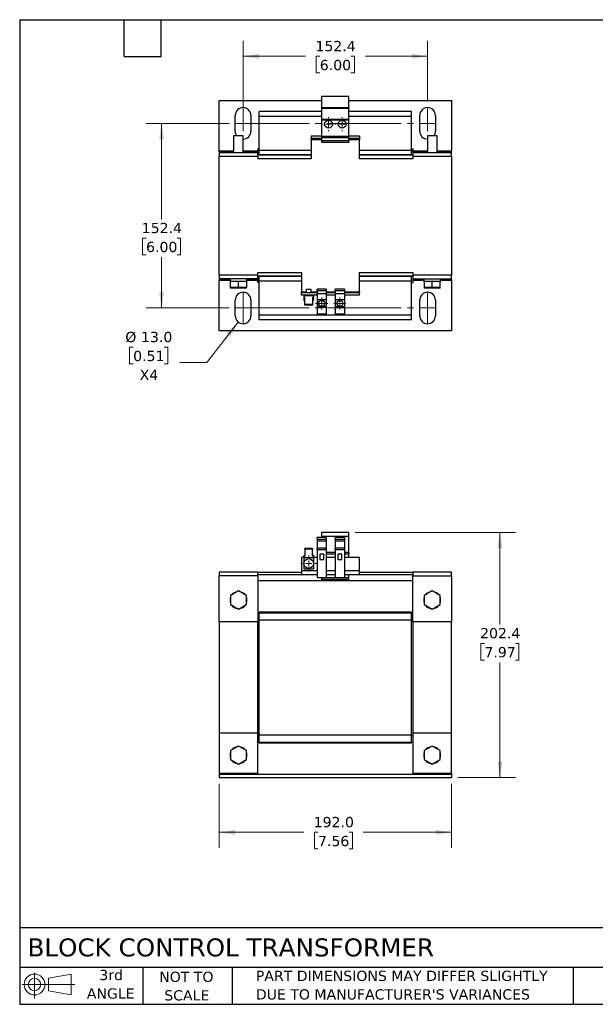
# Model space of a CAD drawing. Header units: millimetres. Extents: x 25 to 1092, y 25 to 838.
# Tile 1 of 2: x 25 to 501, y 25 to 838. Entities that reach past the tile are written whole.
import ezdxf

# ---------------------------------------------------------------- set-up
doc = ezdxf.new("R2010")
doc.units = ezdxf.units.MM
doc.header["$LTSCALE"] = 4
doc.linetypes.add('SLD-Center', pattern=[19.05, 15.24, -1.27, 1.27, -1.27])
doc.linetypes.add('SLD-Solid', pattern=[0])
doc.layers.add('TEXT', color=140, linetype='SLD-Solid', lineweight=25)
doc.styles.add('SLDTEXTSTYLE0', font='VERDANA.TTF')
doc.dimstyles.new('SLDDIMSTYLE0', dxfattribs={"dimtxt": 8.632031, "dimasz": 13.208, "dimexe": 0, "dimexo": 0.0625, "dimgap": 2.158008, "dimtad": 0, "dimtih": 1, "dimtoh": 1, "dimrnd": 1e-09, "dimzin": 4, "dimdsep": 46, "dimtxsty": 'SLDTEXTSTYLE0', "dimsah": 1, "dimcen": 0.09, "dimadec": 0, "dimazin": 1, "dimtfac": 1, "dimtofl": 0, "dimtmove": 0, "dimatfit": 3, "dimfxl": 0, "dimfrac": 2, "dimtolj": 1, "dimtzin": 12, "dimarcsym": 0})
doc.dimstyles.new('SLDDIMSTYLE1', dxfattribs={"dimtxt": 8.632031, "dimasz": 13.208, "dimexe": 0, "dimexo": 0.0625, "dimgap": 2.158008, "dimtad": 0, "dimtih": 1, "dimtoh": 1, "dimrnd": 1e-09, "dimzin": 12, "dimdsep": 46, "dimtxsty": 'SLDTEXTSTYLE0', "dimsah": 1, "dimcen": 0.09, "dimadec": 0, "dimazin": 3, "dimtfac": 1, "dimtofl": 0, "dimtmove": 0, "dimatfit": 3, "dimfxl": 0, "dimfrac": 2, "dimtolj": 1, "dimtzin": 12, "dimarcsym": 0})
doc.dimstyles.new('SLDDIMSTYLE3', dxfattribs={"dimtxt": 8.632031, "dimasz": 13.208, "dimexe": 0, "dimexo": 0.0625, "dimgap": 2.158008, "dimtad": 0, "dimtih": 1, "dimtoh": 1, "dimrnd": 1e-09, "dimzin": 4, "dimdsep": 46, "dimtxsty": 'SLDTEXTSTYLE0', "dimsah": 1, "dimcen": 0, "dimadec": 0, "dimazin": 1, "dimtfac": 1, "dimtofl": 0, "dimtmove": 0, "dimatfit": 3, "dimfxl": 0, "dimfrac": 2, "dimtolj": 1, "dimtzin": 12, "dimarcsym": 0})

# ---------------------------------------------------------------- blocks, each defined once
blk = doc.blocks.new('Block11')
at = {"color": 7, "linetype": 'SLD-Solid', "lineweight": 18}
for p, q in [((10.35, 21.24), (10.35, 0)), ((21.92, 16.67), (40.7, 20.13)), ((21.92, 6.38), (21.92, 16.67)), ((40.7, 20.13), (40.7, 2.93)), ((0, 11.53), (43.49, 11.53)), ((21.92, 6.38), (40.7, 2.93))]:
    blk.add_line(p, q, dxfattribs=at)
for radius in [8.6, 5.14]:
    blk.add_circle((10.35, 11.53), radius, dxfattribs=at)
blk = doc.blocks.new('Block12')
at = {"color": 7, "linetype": 'Continuous'}
blk.add_blockref('Block11', (0, 0), dxfattribs=at)
blk = doc.blocks.new('_D')
at = {"color": 7, "linetype": 'SLD-Solid', "lineweight": 0}
for p, q in [((190.15, 207.53), (190.15, 154.69)), ((382.15, 207.53), (382.15, 154.69)), ((190.15, 167.39), (260.15, 167.39)), ((271.85, 167.39), (268.95, 167.39)), ((268.95, 167.39), (268.95, 153.67)), ((297.5, 167.39), (300.4, 167.39)), ((300.4, 167.39), (300.4, 153.67)), ((382.15, 167.39), (309.2, 167.39)), ((268.95, 153.67), (271.85, 153.67)), ((300.4, 153.67), (297.5, 153.67))]:
    blk.add_line(p, q, dxfattribs=at)
at = {"color": 7, "linetype": 'SLD-Solid', "lineweight": 18}
for points in [[(190.15, 167.39), (203.36, 165.35), (203.36, 169.42)], [(382.15, 167.39), (368.94, 169.42), (368.94, 165.35)]]:
    blk.add_solid(points, dxfattribs=at)
at = {"color": 7, "linetype": 'SLD-Solid', "lineweight": 18, "char_height": 8.467, "attachment_point": 1, "style": 'SLDTEXTSTYLE0'}
for s, insert in [('192.0', (268.26, 180.07)), ('7.56', (271.85, 164.42))]:
    blk.add_mtext(s, dxfattribs=dict(at, insert=insert))
blk = doc.blocks.new('_D_1')
at = {"color": 7, "linetype": 'SLD-Solid', "lineweight": 0}
for p, q in [((302.48, 415.01), (434.85, 415.01)), ((422.15, 415.01), (422.15, 338.96)), ((409.32, 323.31), (406.43, 323.31)), ((406.43, 323.31), (406.43, 309.59)), ((434.97, 323.31), (437.87, 323.31)), ((437.87, 323.31), (437.87, 309.59)), ((406.43, 309.59), (409.32, 309.59)), ((437.87, 309.59), (434.97, 309.59)), ((422.15, 212.61), (422.15, 307.66)), ((387.23, 212.61), (434.85, 212.61))]:
    blk.add_line(p, q, dxfattribs=at)
at = {"color": 7, "linetype": 'SLD-Solid', "lineweight": 18}
for points in [[(422.15, 415.01), (420.12, 401.8), (424.18, 401.8)], [(422.15, 212.61), (424.18, 225.82), (420.12, 225.82)]]:
    blk.add_solid(points, dxfattribs=at)
at = {"color": 7, "linetype": 'SLD-Solid', "lineweight": 18, "char_height": 8.467, "attachment_point": 1, "style": 'SLDTEXTSTYLE0'}
for s, insert in [('202.4', (405.73, 336)), ('7.97', (409.32, 320.35))]:
    blk.add_mtext(s, dxfattribs=dict(at, insert=insert))
blk = doc.blocks.new('SW_CENTERMARKSYMBOL_0')
at = {"color": 0, "linetype": 'SLD-Solid', "lineweight": 18}
for p, q in [((-5.08, 0), (-6.54, 0)), ((0, 0), (-2.54, 0)), ((0, 5.08), (0, 6.54)), ((0, 0), (0, 2.54)), ((0, 0), (0, -2.54)), ((0, 0), (2.54, 0)), ((5.08, 0), (6.54, 0)), ((0, -5.08), (0, -6.54))]:
    blk.add_line(p, q, dxfattribs=at)
blk = doc.blocks.new('_D_6')
at = {"color": 7, "linetype": 'SLD-Solid', "lineweight": 0}
for p, q in [((198.37, 752.61), (129.94, 752.61)), ((142.64, 752.61), (142.64, 673.45)), ((129.82, 657.8), (126.92, 657.8)), ((126.92, 657.8), (126.92, 644.08)), ((155.47, 657.8), (158.37, 657.8)), ((158.37, 657.8), (158.37, 644.08)), ((126.92, 644.08), (129.82, 644.08)), ((142.64, 600.21), (142.64, 642.15)), ((158.37, 644.08), (155.47, 644.08)), ((198.37, 600.21), (129.94, 600.21))]:
    blk.add_line(p, q, dxfattribs=at)
at = {"color": 7, "linetype": 'SLD-Solid', "lineweight": 18}
for points in [[(142.64, 752.61), (140.61, 739.4), (144.68, 739.4)], [(142.64, 600.21), (144.68, 613.42), (140.61, 613.42)]]:
    blk.add_solid(points, dxfattribs=at)
at = {"color": 7, "linetype": 'SLD-Solid', "lineweight": 18, "char_height": 8.467, "attachment_point": 1, "style": 'SLDTEXTSTYLE0'}
for s, insert in [('152.4', (126.23, 670.49)), ('6.00', (129.82, 654.84))]:
    blk.add_mtext(s, dxfattribs=dict(at, insert=insert))
blk = doc.blocks.new('_D_7')
at = {"color": 7, "linetype": 'SLD-Solid', "lineweight": 0}
for p, q in [((209.95, 751.19), (209.95, 820.68)), ((362.35, 770.69), (362.35, 820.68)), ((209.95, 807.98), (261.63, 807.98)), ((273.32, 807.98), (270.43, 807.98)), ((270.43, 807.98), (270.43, 794.26)), ((298.97, 807.98), (301.87, 807.98)), ((301.87, 807.98), (301.87, 794.26)), ((362.35, 807.98), (310.67, 807.98)), ((270.43, 794.26), (273.32, 794.26)), ((301.87, 794.26), (298.97, 794.26))]:
    blk.add_line(p, q, dxfattribs=at)
at = {"color": 7, "linetype": 'SLD-Solid', "lineweight": 18}
for points in [[(209.95, 807.98), (223.16, 805.95), (223.16, 810.01)], [(362.35, 807.98), (349.14, 810.01), (349.14, 805.95)]]:
    blk.add_solid(points, dxfattribs=at)
at = {"color": 7, "linetype": 'SLD-Solid', "lineweight": 18, "char_height": 8.467, "attachment_point": 1, "style": 'SLDTEXTSTYLE0'}
for s, insert in [('152.4', (269.73, 820.67)), ('6.00', (273.32, 805.01))]:
    blk.add_mtext(s, dxfattribs=dict(at, insert=insert))
blk = doc.blocks.new('_D_8')
at = {"color": 7, "linetype": 'SLD-Solid', "lineweight": 0}
for p, q in [((205.94, 588.59), (179.88, 555.29)), ((119.14, 567.82), (116.24, 567.82)), ((116.24, 567.82), (116.24, 554.1)), ((144.79, 567.82), (147.69, 567.82)), ((147.69, 567.82), (147.69, 554.1)), ((116.24, 554.1), (119.14, 554.1)), ((147.69, 554.1), (144.79, 554.1)), ((179.88, 555.29), (157.66, 555.29))]:
    blk.add_line(p, q, dxfattribs=at)
at = {"color": 7, "linetype": 'SLD-Solid', "lineweight": 18}
blk.add_solid([(205.94, 588.59), (196.2, 579.44), (199.4, 576.94)], dxfattribs=at)
at = {"color": 7, "linetype": 'SLD-Solid', "lineweight": 18, "char_height": 8.467, "attachment_point": 1, "style": 'SLDTEXTSTYLE0'}
for s, insert in [('%%c', (112.62, 580.51)), ('13.0', (125.66, 580.51)), ('0.51', (119.14, 564.86)), ('X4', (124.51, 549.21))]:
    blk.add_mtext(s, dxfattribs=dict(at, insert=insert))
blk = doc.blocks.new('SW_CENTERMARKSYMBOL_1')
at = {"color": 0, "linetype": 'SLD-Solid', "lineweight": 18}
for p, q in [((-2.54, 0), (-5.04, 0)), ((0, 0), (-2.54, 0)), ((0, 2.54), (0, 5.04)), ((0, 0), (0, 2.54)), ((0, 0), (0, -2.54)), ((0, 0), (2.54, 0)), ((2.54, 0), (5.04, 0)), ((0, -2.54), (0, -5.04))]:
    blk.add_line(p, q, dxfattribs=at)
blk = doc.blocks.new('SW_CENTERMARKSYMBOL_2')
at = {"color": 0, "linetype": 'SLD-Solid', "lineweight": 18}
for p, q in [((-5.08, 0), (-5.74, 0)), ((0, 0), (-2.54, 0)), ((0, 5.08), (0, 5.74)), ((0, 0), (0, 2.54)), ((0, 0), (0, -2.54)), ((0, 0), (2.54, 0)), ((5.08, 0), (5.74, 0)), ((0, -5.08), (0, -5.74))]:
    blk.add_line(p, q, dxfattribs=at)
blk = doc.blocks.new('SW_CENTERMARKSYMBOL_3')
at = {"color": 0, "linetype": 'SLD-Solid', "lineweight": 18}
for p, q in [((-5.08, 0), (-5.74, 0)), ((0, 0), (-2.54, 0)), ((0, 5.08), (0, 5.74)), ((0, 0), (0, 2.54)), ((0, 0), (0, -2.54)), ((0, 0), (2.54, 0)), ((5.08, 0), (5.74, 0)), ((0, -5.08), (0, -5.74))]:
    blk.add_line(p, q, dxfattribs=at)
blk = doc.blocks.new('SW_CENTERMARKSYMBOL_4')
at = {"color": 0, "linetype": 'SLD-Solid', "lineweight": 18}
for p, q in [((-2.54, 0), (-5.04, 0)), ((0, 0), (-2.54, 0)), ((0, 2.54), (0, 5.04)), ((0, 0), (0, 2.54)), ((0, 0), (0, -2.54)), ((0, 0), (2.54, 0)), ((2.54, 0), (5.04, 0)), ((0, -2.54), (0, -5.04))]:
    blk.add_line(p, q, dxfattribs=at)

msp = doc.modelspace()

# ---------------------------------------------------------------- linework, layer by layer
for p, q in [((297.399, 774.71), (274.899, 774.71)), ((274.899, 765.41), (274.899, 774.71)), ((297.399, 765.41), (297.399, 774.71)), ((190.149, 771.41), (274.899, 771.41)), ((190.149, 730.01), (190.149, 771.41)), ((297.399, 765.41), (274.899, 765.41)), ((274.899, 764.782), (274.899, 765.41)), ((297.399, 764.782), (274.899, 764.782)), ((274.899, 755.81), (274.899, 764.782)), ((297.399, 771.41), (382.149, 771.41)), ((297.399, 765.41), (297.399, 764.782)), ((297.399, 755.81), (297.399, 764.782)), ((382.149, 771.41), (382.149, 730.01)), ((203.449, 746.11), (203.449, 759.11)), ((216.449, 759.11), (216.449, 746.11)), ((274.899, 762.41), (223.149, 762.41)), ((223.149, 758.41), (223.149, 762.41)), ((274.899, 758.41), (223.149, 758.41)), ((223.149, 730.51), (223.149, 758.41)), ((349.149, 762.41), (297.399, 762.41)), ((349.149, 758.41), (297.399, 758.41)), ((349.149, 758.41), (349.149, 762.41)), ((349.149, 730.51), (349.149, 758.41)), ((355.849, 746.11), (355.849, 759.11)), ((368.849, 759.11), (368.849, 746.11)), ((297.399, 755.81), (274.899, 755.81)), ((274.899, 755.581), (274.899, 755.81)), ((274.899, 755.581), (297.399, 755.581)), ((274.899, 741.66), (274.899, 755.581)), ((297.399, 755.81), (297.399, 755.581)), ((297.399, 741.66), (297.399, 755.581)), ((202.149, 742.41), (202.149, 728.41)), ((210.149, 742.41), (202.149, 742.41)), ((210.149, 728.41), (210.149, 742.41)), ((266.149, 742.16), (266.149, 740.16)), ((274.899, 742.16), (266.149, 742.16)), ((274.899, 740.16), (266.149, 740.16)), ((266.149, 739.16), (266.149, 740.16)), ((297.399, 741.66), (274.899, 741.66)), ((274.899, 740.66), (274.899, 741.66)), ((297.399, 740.66), (274.899, 740.66)), ((274.899, 738.16), (274.899, 740.66)), ((306.149, 742.16), (297.399, 742.16)), ((297.399, 740.66), (297.399, 741.66)), ((297.399, 738.16), (297.399, 740.66)), ((306.149, 740.16), (297.399, 740.16)), ((306.149, 742.16), (306.149, 740.16)), ((306.149, 740.16), (306.149, 739.16)), ((362.149, 742.41), (362.149, 728.41)), ((370.149, 742.41), (362.149, 742.41)), ((370.149, 728.41), (370.149, 742.41)), ((274.899, 739.16), (266.149, 739.16)), ((266.149, 739.16), (266.149, 723.41)), ((297.399, 738.16), (274.899, 738.16)), ((274.899, 737.177), (274.899, 738.16)), ((274.899, 737.177), (297.399, 737.177)), ((306.149, 739.16), (297.399, 739.16)), ((297.399, 738.16), (297.399, 737.177)), ((306.149, 723.41), (306.149, 739.16)), ((190.149, 729.01), (190.149, 730.01)), ((190.149, 730.01), (202.149, 730.01)), ((190.149, 729.01), (202.149, 729.01)), ((190.149, 729.01), (190.149, 728.41)), ((222.149, 728.41), (190.149, 728.41)), ((190.149, 728.41), (190.149, 725.41)), ((190.149, 627.41), (190.149, 725.41)), ((190.149, 725.41), (222.149, 725.41)), ((210.149, 730.01), (222.149, 730.01)), ((210.149, 729.01), (222.149, 729.01)), ((223.149, 731.51), (222.149, 731.51)), ((222.149, 731.51), (222.149, 730.01)), ((222.149, 729.01), (222.149, 730.01)), ((222.149, 728.41), (222.149, 729.01)), ((222.149, 725.41), (222.149, 728.41)), ((266.149, 726.41), (222.149, 726.41)), ((222.149, 725.41), (222.149, 723.41)), ((266.149, 723.41), (222.149, 723.41)), ((223.149, 730.51), (266.149, 730.51)), ((223.149, 726.51), (223.149, 730.51)), ((266.149, 726.51), (223.149, 726.51)), ((223.149, 726.41), (223.149, 726.51)), ((306.149, 730.51), (349.149, 730.51)), ((349.149, 726.51), (306.149, 726.51)), ((350.149, 726.41), (306.149, 726.41)), ((350.149, 723.41), (306.149, 723.41)), ((349.149, 731.51), (350.149, 731.51)), ((349.149, 726.51), (349.149, 730.51)), ((349.149, 726.41), (349.149, 726.51)), ((350.149, 731.51), (350.149, 730.01)), ((350.149, 729.01), (350.149, 730.01)), ((350.149, 730.01), (362.149, 730.01)), ((350.149, 729.01), (362.149, 729.01)), ((350.149, 729.01), (350.149, 728.41)), ((382.149, 728.41), (350.149, 728.41)), ((350.149, 728.41), (350.149, 725.41)), ((350.149, 725.41), (350.149, 723.41)), ((350.149, 725.41), (382.149, 725.41)), ((370.149, 730.01), (382.149, 730.01)), ((370.149, 729.01), (382.149, 729.01)), ((382.149, 729.01), (382.149, 730.01)), ((382.149, 728.41), (382.149, 729.01)), ((382.149, 725.41), (382.149, 728.41)), ((382.149, 725.41), (382.149, 627.41)), ((222.149, 627.41), (190.149, 627.41)), ((190.149, 627.41), (190.149, 624.41)), ((222.149, 629.41), (258.149, 629.41)), ((222.149, 627.41), (222.149, 629.41)), ((222.149, 624.41), (222.149, 627.41)), ((258.149, 626.41), (222.149, 626.41)), ((223.149, 626.31), (223.149, 626.41)), ((258.149, 626.31), (223.149, 626.31)), ((223.149, 622.31), (223.149, 626.31)), ((258.149, 629.41), (258.149, 613.66)), ((306.149, 629.41), (350.149, 629.41)), ((306.149, 613.66), (306.149, 629.41)), ((350.149, 626.41), (306.149, 626.41)), ((349.149, 626.31), (306.149, 626.31)), ((349.149, 626.31), (349.149, 626.41)), ((349.149, 622.31), (349.149, 626.31)), ((350.149, 629.41), (350.149, 627.41)), ((382.149, 627.41), (350.149, 627.41)), ((350.149, 627.41), (350.149, 624.41)), ((382.149, 624.41), (382.149, 627.41)), ((222.149, 624.41), (190.149, 624.41)), ((190.149, 624.41), (190.149, 623.81)), ((199.149, 623.81), (190.149, 623.81)), ((190.149, 623.81), (190.149, 622.81)), ((190.149, 581.41), (190.149, 622.81)), ((199.149, 622.81), (190.149, 622.81)), ((199.149, 624.41), (199.149, 622.41)), ((199.149, 622.41), (199.149, 621.81)), ((199.149, 622.41), (199.649, 622.41)), ((199.149, 621.81), (199.649, 621.81)), ((199.649, 617.11), (199.649, 622.41)), ((199.649, 622.41), (200.649, 622.41)), ((200.649, 622.41), (205.149, 622.41)), ((205.149, 622.41), (206.149, 622.41)), ((206.149, 617.11), (206.149, 622.41)), ((206.149, 622.41), (207.149, 622.41)), ((207.149, 622.41), (211.649, 622.41)), ((211.649, 622.41), (212.649, 622.41)), ((212.649, 622.41), (212.649, 617.11)), ((212.649, 622.41), (213.149, 622.41)), ((212.649, 621.81), (213.149, 621.81)), ((213.149, 622.41), (213.149, 624.41)), ((222.149, 623.81), (213.149, 623.81)), ((222.149, 622.81), (213.149, 622.81)), ((213.149, 621.81), (213.149, 622.41)), ((222.149, 623.81), (222.149, 624.41)), ((222.149, 623.81), (222.149, 622.81)), ((222.149, 621.31), (222.149, 622.81)), ((223.149, 621.31), (222.149, 621.31)), ((258.149, 622.31), (223.149, 622.31)), ((223.149, 594.41), (223.149, 622.31)), ((349.149, 622.31), (306.149, 622.31)), ((349.149, 594.41), (349.149, 622.31)), ((349.149, 621.31), (350.149, 621.31)), ((350.149, 624.41), (382.149, 624.41)), ((350.149, 624.41), (350.149, 623.81)), ((359.149, 623.81), (350.149, 623.81)), ((350.149, 623.81), (350.149, 622.81)), ((350.149, 622.81), (350.149, 621.31)), ((359.149, 622.81), (350.149, 622.81)), ((359.149, 624.41), (359.149, 622.41)), ((359.149, 622.41), (359.149, 621.81)), ((359.149, 622.41), (359.649, 622.41)), ((359.149, 621.81), (359.649, 621.81)), ((359.649, 622.41), (359.649, 617.11)), ((359.649, 622.41), (360.649, 622.41)), ((360.649, 622.41), (365.149, 622.41)), ((365.149, 622.41), (366.149, 622.41)), ((366.149, 617.11), (366.149, 622.41)), ((366.149, 622.41), (367.149, 622.41)), ((367.149, 622.41), (371.649, 622.41)), ((371.649, 622.41), (372.649, 622.41)), ((372.649, 617.11), (372.649, 622.41)), ((372.649, 622.41), (373.149, 622.41)), ((372.649, 621.81), (373.149, 621.81)), ((373.149, 622.41), (373.149, 624.41)), ((382.149, 623.81), (373.149, 623.81)), ((382.149, 622.81), (373.149, 622.81)), ((373.149, 621.81), (373.149, 622.41)), ((382.149, 623.81), (382.149, 624.41)), ((382.149, 623.81), (382.149, 622.81)), ((382.149, 622.81), (382.149, 581.41)), ((206.149, 617.11), (199.649, 617.11)), ((199.649, 616.51), (199.649, 617.11)), ((206.149, 616.51), (199.649, 616.51)), ((212.649, 617.11), (206.149, 617.11)), ((206.149, 616.51), (206.149, 617.11)), ((212.649, 616.51), (206.149, 616.51)), ((212.649, 616.51), (212.649, 617.11)), ((258.149, 612.66), (258.149, 613.66)), ((258.149, 613.66), (262.149, 613.66)), ((271.149, 612.66), (258.149, 612.66)), ((258.149, 610.66), (258.149, 612.66)), ((271.149, 610.66), (258.149, 610.66)), ((260.149, 610.66), (260.149, 610.16)), ((260.149, 610.16), (260.149, 608.746)), ((268.149, 610.16), (260.149, 610.16)), ((262.149, 615.36), (262.149, 612.66)), ((264.149, 615.36), (262.149, 615.36)), ((266.149, 615.36), (264.149, 615.36)), ((266.149, 612.66), (266.149, 615.36)), ((266.149, 613.66), (271.149, 613.66)), ((268.149, 610.16), (268.149, 610.66)), ((268.149, 610.16), (268.149, 608.746)), ((278.649, 615.643), (271.149, 615.643)), ((271.149, 614.66), (271.149, 615.643)), ((271.149, 614.66), (278.649, 614.66)), ((271.149, 614.66), (271.149, 612.16)), ((271.149, 612.16), (278.649, 612.16)), ((271.149, 612.16), (271.149, 607.31)), ((278.649, 615.643), (278.649, 614.66)), ((278.649, 614.66), (278.649, 612.16)), ((278.649, 613.66), (286.149, 613.66)), ((286.149, 612.66), (278.649, 612.66)), ((278.649, 612.16), (278.649, 607.31)), ((286.149, 610.66), (278.649, 610.66)), ((293.649, 615.643), (286.149, 615.643)), ((286.149, 614.66), (286.149, 615.643)), ((286.149, 614.66), (293.649, 614.66)), ((286.149, 614.66), (286.149, 612.16)), ((286.149, 612.16), (293.649, 612.16)), ((286.149, 612.16), (286.149, 607.31)), ((293.649, 615.643), (293.649, 614.66)), ((293.649, 614.66), (293.649, 612.16)), ((293.649, 613.66), (306.149, 613.66)), ((306.149, 612.66), (293.649, 612.66)), ((293.649, 612.16), (293.649, 607.31)), ((306.149, 610.66), (293.649, 610.66)), ((306.149, 613.66), (306.149, 612.66)), ((306.149, 610.66), (306.149, 612.66)), ((366.149, 617.11), (359.649, 617.11)), ((359.649, 617.11), (359.649, 616.51)), ((366.149, 616.51), (359.649, 616.51)), ((372.649, 617.11), (366.149, 617.11)), ((366.149, 616.51), (366.149, 617.11)), ((372.649, 616.51), (366.149, 616.51)), ((372.649, 616.51), (372.649, 617.11)), ((203.449, 593.71), (203.449, 606.71)), ((216.449, 606.71), (216.449, 593.71)), ((260.999, 608.746), (260.149, 608.746)), ((260.149, 608.746), (260.149, 608.18)), ((260.149, 608.18), (260.149, 606.26)), ((260.149, 608.18), (260.999, 608.18)), ((260.149, 606.26), (260.999, 606.26)), ((260.999, 603.089), (260.999, 608.746)), ((267.299, 603.089), (260.999, 603.089)), ((260.999, 602.523), (260.999, 603.089)), ((267.299, 602.523), (260.999, 602.523)), ((268.149, 608.746), (267.299, 608.746)), ((267.299, 608.746), (267.299, 603.089)), ((268.149, 608.18), (267.299, 608.18)), ((267.299, 606.26), (268.149, 606.26)), ((267.299, 603.089), (267.299, 602.523)), ((268.149, 608.746), (268.149, 608.18)), ((268.149, 606.26), (268.149, 608.18)), ((271.149, 607.31), (278.649, 607.31)), ((271.149, 607.31), (271.149, 601.139)), ((278.649, 607.31), (278.649, 601.139)), ((286.149, 607.31), (293.649, 607.31)), ((286.149, 607.31), (286.149, 601.139)), ((293.649, 607.31), (293.649, 601.139)), ((355.849, 593.71), (355.849, 606.71)), ((368.849, 606.71), (368.849, 593.71)), ((349.149, 594.41), (223.149, 594.41)), ((223.149, 590.41), (223.149, 594.41)), ((278.649, 601.139), (271.149, 601.139)), ((271.149, 600.91), (271.149, 601.139)), ((271.149, 600.91), (278.649, 600.91)), ((271.149, 600.91), (271.149, 595.264)), ((271.149, 595.264), (278.649, 595.264)), ((271.149, 594.66), (271.149, 595.264)), ((271.149, 594.66), (278.649, 594.66)), ((278.649, 601.139), (278.649, 600.91)), ((278.649, 600.91), (278.649, 595.264)), ((278.649, 595.264), (278.649, 594.66)), ((293.649, 601.139), (286.149, 601.139)), ((286.149, 600.91), (286.149, 601.139)), ((286.149, 600.91), (293.649, 600.91)), ((286.149, 600.91), (286.149, 595.264)), ((286.149, 595.264), (293.649, 595.264)), ((286.149, 594.66), (286.149, 595.264)), ((286.149, 594.66), (293.649, 594.66)), ((293.649, 601.139), (293.649, 600.91)), ((293.649, 600.91), (293.649, 595.264)), ((293.649, 595.264), (293.649, 594.66)), ((349.149, 590.41), (349.149, 594.41)), ((349.149, 590.41), (223.149, 590.41)), ((382.149, 581.41), (190.149, 581.41)), ((297.399, 415.011), (274.899, 415.011)), ((274.899, 411.523), (274.899, 415.011)), ((297.399, 411.523), (297.399, 415.011)), ((278.649, 410.811), (271.149, 410.811)), ((271.149, 409.511), (271.149, 410.811)), ((271.149, 409.511), (278.649, 409.511)), ((271.149, 409.511), (271.149, 407.656)), ((278.649, 407.656), (271.149, 407.656)), ((271.149, 407.656), (271.149, 401.997)), ((297.399, 411.523), (274.899, 411.523)), ((274.899, 410.811), (274.899, 411.523)), ((278.649, 410.811), (278.649, 409.511)), ((278.649, 409.511), (278.649, 407.656)), ((278.649, 407.656), (278.649, 401.997)), ((293.649, 410.811), (286.149, 410.811)), ((286.149, 409.511), (286.149, 410.811)), ((286.149, 409.511), (293.649, 409.511)), ((286.149, 409.511), (286.149, 407.656)), ((293.649, 407.656), (286.149, 407.656)), ((286.149, 407.656), (286.149, 401.997)), ((293.649, 410.811), (293.649, 409.511)), ((293.649, 409.511), (293.649, 407.656)), ((293.649, 407.656), (293.649, 401.997)), ((297.399, 398.311), (297.399, 411.523)), ((260.999, 401.066), (260.999, 401.632)), ((267.299, 401.632), (260.999, 401.632)), ((267.299, 401.066), (260.999, 401.066)), ((260.999, 401.066), (260.999, 395.409)), ((267.299, 401.632), (267.299, 401.066)), ((267.299, 395.409), (267.299, 401.066)), ((278.649, 401.997), (271.149, 401.997)), ((271.149, 400.797), (271.149, 401.997)), ((271.149, 400.797), (271.149, 377.697)), ((271.149, 400.797), (278.649, 400.797)), ((278.649, 401.997), (278.649, 400.797)), ((278.649, 400.797), (278.649, 377.697)), ((286.149, 398.311), (278.649, 398.311)), ((293.649, 401.997), (286.149, 401.997)), ((286.149, 400.797), (286.149, 401.997)), ((286.149, 400.797), (293.649, 400.797)), ((286.149, 400.797), (286.149, 377.697)), ((293.649, 401.997), (293.649, 400.797)), ((293.649, 400.797), (293.649, 377.697)), ((297.399, 398.311), (293.649, 398.311)), ((297.399, 398.311), (297.399, 397.311)), ((258.149, 394.311), (258.149, 383.111)), ((260.149, 394.311), (258.149, 394.311)), ((260.149, 395.975), (260.149, 395.409)), ((260.999, 395.975), (260.149, 395.975)), ((260.149, 394.229), (260.149, 395.409)), ((260.149, 395.409), (260.999, 395.409)), ((260.149, 394.229), (268.149, 394.229)), ((260.149, 394.229), (260.149, 389.311)), ((268.149, 395.975), (267.299, 395.975)), ((268.149, 395.409), (267.299, 395.409)), ((268.149, 395.975), (268.149, 395.409)), ((268.149, 395.409), (268.149, 394.229)), ((271.149, 394.311), (268.149, 394.311)), ((268.149, 394.229), (268.149, 389.311)), ((276.549, 397.111), (273.249, 397.111)), ((273.249, 397.111), (273.249, 392.611)), ((273.249, 392.611), (276.549, 392.611)), ((276.549, 392.611), (276.549, 397.111)), ((278.649, 397.311), (286.149, 397.311)), ((286.149, 394.311), (278.649, 394.311)), ((291.549, 397.111), (288.249, 397.111)), ((288.249, 397.111), (288.249, 392.611)), ((288.249, 392.611), (291.549, 392.611)), ((291.549, 392.611), (291.549, 397.111)), ((293.649, 397.311), (297.399, 397.311)), ((306.149, 394.311), (293.649, 394.311)), ((297.399, 394.311), (297.399, 397.311)), ((306.149, 383.111), (306.149, 394.311)), ((190.149, 382.111), (190.149, 379.111)), ((222.149, 382.111), (190.149, 382.111)), ((222.149, 379.111), (222.149, 382.111)), ((222.149, 382.111), (258.149, 382.111)), ((271.149, 383.111), (258.149, 383.111)), ((258.149, 383.111), (258.149, 380.111)), ((260.149, 389.311), (260.149, 384.811)), ((260.149, 384.811), (268.149, 384.811)), ((268.149, 389.311), (268.149, 384.811)), ((286.149, 383.111), (278.649, 383.111)), ((306.149, 383.111), (293.649, 383.111)), ((306.149, 380.111), (306.149, 383.111)), ((306.149, 382.111), (350.149, 382.111)), ((350.149, 382.111), (350.149, 379.111)), ((382.149, 382.111), (350.149, 382.111)), ((382.149, 379.111), (382.149, 382.111)), ((222.149, 379.111), (190.149, 379.111)), ((190.149, 341.111), (190.149, 379.111)), ((222.149, 380.111), (258.149, 380.111)), ((222.149, 379.111), (222.149, 341.111)), ((350.149, 375.111), (222.149, 375.111)), ((258.149, 380.111), (271.149, 380.111)), ((271.149, 377.697), (278.649, 377.697)), ((274.899, 377.54), (274.899, 377.697)), ((297.399, 377.54), (274.899, 377.54)), ((274.899, 375.956), (274.899, 377.54)), ((297.399, 375.956), (274.899, 375.956)), ((274.899, 375.511), (274.899, 375.956)), ((274.899, 375.511), (297.399, 375.511)), ((278.649, 380.111), (286.149, 380.111)), ((286.149, 377.697), (293.649, 377.697)), ((293.649, 380.111), (306.149, 380.111)), ((297.399, 377.54), (297.399, 380.111)), ((297.399, 375.956), (297.399, 377.54)), ((297.399, 375.511), (297.399, 375.956)), ((306.149, 380.111), (350.149, 380.111)), ((350.149, 379.111), (382.149, 379.111)), ((350.149, 341.111), (350.149, 379.111)), ((382.149, 379.111), (382.149, 341.111)), ((206.149, 366.616), (199.649, 362.863)), ((212.649, 362.863), (206.149, 366.616)), ((366.149, 366.616), (359.649, 362.863)), ((372.649, 362.863), (366.149, 366.616)), ((199.649, 362.863), (199.649, 355.358)), ((212.649, 355.358), (212.649, 362.863)), ((359.649, 362.863), (359.649, 355.358)), ((372.649, 355.358), (372.649, 362.863)), ((199.649, 355.358), (206.149, 351.605)), ((206.149, 351.605), (212.649, 355.358)), ((359.649, 355.358), (366.149, 351.605)), ((366.149, 351.605), (372.649, 355.358)), ((223.149, 343.11), (222.149, 343.11)), ((349.149, 349.11), (223.149, 349.11)), ((223.149, 348.61), (223.149, 349.11)), ((223.149, 348.61), (349.149, 348.61)), ((223.149, 342.61), (223.149, 348.61)), ((223.149, 247.61), (223.149, 342.61)), ((349.149, 342.61), (223.149, 342.61)), ((349.149, 349.11), (349.149, 348.61)), ((349.149, 342.61), (349.149, 348.61)), ((350.149, 343.11), (349.149, 343.11)), ((349.149, 247.61), (349.149, 342.61)), ((222.149, 341.111), (190.149, 341.111)), ((190.149, 341.111), (190.149, 249.11)), ((222.149, 249.11), (222.149, 341.111)), ((382.149, 341.111), (350.149, 341.111)), ((350.149, 341.111), (350.149, 249.11)), ((382.149, 249.11), (382.149, 341.111)), ((222.149, 249.11), (190.149, 249.11)), ((190.149, 249.11), (190.149, 216.11)), ((222.149, 216.11), (222.149, 249.11)), ((223.149, 247.11), (222.149, 247.11)), ((349.149, 247.61), (223.149, 247.61)), ((223.149, 241.61), (223.149, 247.61)), ((349.149, 241.61), (349.149, 247.61)), ((350.149, 247.11), (349.149, 247.11)), ((382.149, 249.11), (350.149, 249.11)), ((350.149, 249.11), (350.149, 216.11)), ((382.149, 216.11), (382.149, 249.11)), ((206.149, 238.615), (199.649, 234.862)), ((212.649, 234.862), (206.149, 238.615)), ((349.149, 241.61), (223.149, 241.61)), ((223.149, 241.11), (223.149, 241.61)), ((223.149, 241.11), (349.149, 241.11)), ((349.149, 241.61), (349.149, 241.11)), ((366.149, 238.615), (359.649, 234.862)), ((372.649, 234.862), (366.149, 238.615)), ((199.649, 234.862), (199.649, 227.357)), ((212.649, 227.357), (212.649, 234.862)), ((359.649, 234.862), (359.649, 227.357)), ((372.649, 227.357), (372.649, 234.862)), ((199.649, 227.357), (206.149, 223.604)), ((206.149, 223.604), (212.649, 227.357)), ((359.649, 227.357), (366.149, 223.604)), ((366.149, 223.604), (372.649, 227.357)), ((190.149, 216.11), (222.149, 216.11)), ((190.149, 216.11), (190.149, 215.11)), ((190.149, 215.11), (190.149, 212.61)), ((382.149, 215.11), (190.149, 215.11)), ((190.149, 212.61), (382.149, 212.61)), ((222.149, 216.11), (222.149, 215.11)), ((350.149, 216.11), (382.149, 216.11)), ((350.149, 216.11), (350.149, 215.11)), ((382.149, 216.11), (382.149, 215.11)), ((382.149, 215.11), (382.149, 212.61))]:
    msp.add_line(p, q)
at = {"color": 7, "linetype": 'SLD-Center', "lineweight": 18}
for p, q in [((209.949, 765.61), (209.949, 746.11)), ((362.349, 765.61), (362.349, 746.11)), ((203.449, 752.61), (368.849, 752.61)), ((209.949, 613.21), (209.949, 587.21)), ((362.349, 613.21), (362.349, 587.21)), ((203.449, 600.21), (368.849, 600.21))]:
    msp.add_line(p, q, dxfattribs=at)
for centre, radius in [((280.524, 751.96), 3.2), ((291.774, 751.96), 3.2), ((274.899, 603.96), 2.5), ((289.899, 603.96), 2.5), ((264.149, 389.311), 4)]:
    msp.add_circle(centre, radius)
for centre, radius, start, end in [((209.949, 759.11), 6.5, 0, 180), ((362.349, 759.11), 6.5, 0, 180), ((209.949, 746.11), 6.5, 180, 214.696602), ((209.949, 746.11), 6.5, 271.763225, 0), ((362.349, 746.11), 6.5, 180, 268.236775), ((362.349, 746.11), 6.5, 325.303398, 0), ((209.949, 606.71), 6.5, 0, 180), ((362.349, 606.71), 6.5, 0, 180), ((209.949, 593.71), 6.5, 180, 0), ((362.349, 593.71), 6.5, 180, 0), ((206.149, 359.111), 7, 98.213211, 141.786789), ((206.149, 359.111), 7, 38.213211, 81.786789), ((366.149, 359.111), 7, 98.213211, 141.786789), ((366.149, 359.111), 7, 38.213211, 81.786789), ((206.149, 359.111), 7, 158.213211, 201.786789), ((206.149, 359.111), 7, 338.213211, 21.786789), ((366.149, 359.111), 7, 158.213211, 201.786789), ((366.149, 359.111), 7, 338.213211, 21.786789), ((206.149, 359.111), 7, 218.213211, 261.786789), ((206.149, 359.111), 7, 278.213211, 321.786789), ((366.149, 359.111), 7, 218.213211, 261.786789), ((366.149, 359.111), 7, 278.213211, 321.786789), ((206.149, 231.11), 7, 98.213211, 141.786789), ((206.149, 231.11), 7, 38.213211, 81.786789), ((366.149, 231.11), 7, 98.213211, 141.786789), ((366.149, 231.11), 7, 38.213211, 81.786789), ((206.149, 231.11), 7, 158.213211, 201.786789), ((206.149, 231.11), 7, 338.213211, 21.786789), ((366.149, 231.11), 7, 158.213211, 201.786789), ((366.149, 231.11), 7, 338.213211, 21.786789), ((206.149, 231.11), 7, 218.213211, 261.786789), ((206.149, 231.11), 7, 278.213211, 321.786789), ((366.149, 231.11), 7, 218.213211, 261.786789), ((366.149, 231.11), 7, 278.213211, 321.786789)]:
    msp.add_arc(centre, radius, start, end)
at = {"layer": 'TEXT'}
for p, q in [((25.4, 838.2), (1092.2, 838.2)), ((25.4, 838.2), (25.4, 25.4)), ((111.76, 807.72), (111.76, 838.2)), ((142.24, 807.72), (142.24, 838.2)), ((111.76, 807.72), (142.24, 807.72)), ((1092.2, 88.504), (25.4, 88.504)), ((1092.2, 55.88), (25.4, 55.88)), ((127, 55.88), (127, 25.4)), ((200.847, 55.88), (200.847, 25.4)), ((482.586, 55.88), (482.586, 25.4)), ((25.4, 25.4), (1092.2, 25.4))]:
    msp.add_line(p, q, dxfattribs=at)

# ---------------------------------------------------------------- block references
at = {"color": 7, "linetype": 'Continuous', "lineweight": 0}
for name, p in [('SW_CENTERMARKSYMBOL_2', (280.524, 751.96)), ('SW_CENTERMARKSYMBOL_3', (291.774, 751.96)), ('SW_CENTERMARKSYMBOL_4', (274.899, 603.96)), ('SW_CENTERMARKSYMBOL_1', (289.899, 603.96)), ('SW_CENTERMARKSYMBOL_0', (264.149, 389.311))]:
    msp.add_blockref(name, p, dxfattribs=at)
at = {"layer": 'TEXT'}
msp.add_blockref('Block12', (27.352, 30.215), dxfattribs=at)

# ---------------------------------------------------------------- texts
at = {"layer": 'TEXT', "style": 'SLDTEXTSTYLE0'}
for s, insert, char_height, attachment_point in [('BLOCK CONTROL TRANSFORMER', (31.863, 79.778), 14.81667, 1), ('3rd', (100.987, 53.842), 8.4667, 2), ('NOT TO', (163.073, 52.343), 8.4667, 2), ('PART DIMENSIONS MAY DIFFER SLIGHTLY ', (220.477, 53.123), 8.46667, 1), ('ANGLE', (100.597, 38.553), 8.4667, 2), ('SCALE', (163.458, 37.055), 8.4667, 2), ("DUE TO MANUFACTURER'S VARIANCES", (220.477, 37.834), 8.46667, 1)]:
    msp.add_mtext(s, dxfattribs=dict(at, insert=insert, char_height=char_height, attachment_point=attachment_point))

# ---------------------------------------------------------------- dimensions: what is measured, and where the dimension line sits
at = {"color": 7, "linetype": 'SLD-Solid', "lineweight": 18}
for base, p1, p2, dimstyle, picture, middle in [((362.349, 807.98), (209.949, 746.11), (362.349, 765.61), 'SLDDIMSTYLE1', '_D_7', (286.149, 807.98)), ((382.149, 167.387), (190.149, 212.61), (382.149, 212.61), 'SLDDIMSTYLE0', '_D', (284.673, 167.387))]:
    dim = msp.add_linear_dim(base=base, p1=p1, p2=p2, dimstyle=dimstyle, dxfattribs=at)
    dim.commit()
    dim.dimension.update_dxf_attribs({"geometry": picture, "text_midpoint": middle, "dimtype": 160})
for base, p1, p2, picture, middle in [((142.644, 600.21), (203.449, 752.61), (203.449, 600.21), '_D_6', (142.644, 657.801)), ((422.149, 415.011), (382.149, 212.61), (297.399, 415.011), '_D_1', (422.149, 323.311))]:
    dim = msp.add_linear_dim(base=base, p1=p1, p2=p2, angle=90, dimstyle='SLDDIMSTYLE1', dxfattribs=at)
    dim.commit()
    dim.dimension.update_dxf_attribs({"geometry": picture, "text_midpoint": middle, "dimtype": 160})
dim = msp.add_diameter_dim_2p(p1=(213.955, 598.829), p2=(205.943, 588.591), text='<>\\PX4', dimstyle='SLDDIMSTYLE3', dxfattribs=at)
dim.commit()
dim.dimension.update_dxf_attribs({"geometry": '_D_8', "text_midpoint": (131.965, 559.749), "dimtype": 163})

doc.saveas('drawing.dxf')
